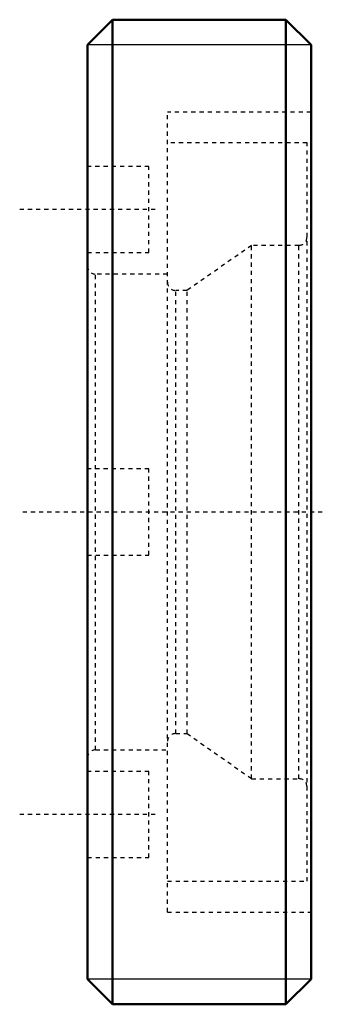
# Model space of a CAD drawing. Header units: millimetres. Extents: x -1.6 to 5.7, y -12 to 12.
import ezdxf

# ---------------------------------------------------------------- set-up
doc = ezdxf.new("R2010")
doc.units = ezdxf.units.MM
doc.linetypes.add('Center', pattern=[1.5, 0.45, -0.5, 0.05, -0.5])
doc.linetypes.add('Dashed', pattern=[2, 1, -1])
for name, color, linetype, lineweight in [('AM_0', 7, 'Continuous', 50), ('AM_5', 3, 'Continuous', 25), ('AM_7', 7, 'Center', 25), ('AM_9', 6, 'Dashed', 25)]:
    doc.layers.add(name, color=color, linetype=linetype, lineweight=lineweight)

msp = doc.modelspace()

# ---------------------------------------------------------------- linework, layer by layer
at = {"layer": 'AM_0', "ltscale": 0.100642}
for p, q in [((0.614, 12), (0, 11.386)), ((4.837, 12), (0.614, 12)), ((0.614, -12), (0.614, 12)), ((5.45, 11.386), (4.837, 12)), ((4.837, -12), (4.837, 12)), ((0, -11.386), (0, 11.386)), ((5.45, -11.386), (5.45, 11.386)), ((0, -11.386), (0.614, -12)), ((4.837, -12), (5.45, -11.386)), ((0.614, -12), (4.837, -12))]:
    msp.add_line(p, q, dxfattribs=at)
at = {"layer": 'AM_5', "ltscale": 0.100642}
for p, q in [((5.45, 11.386), (0, 11.386)), ((5.45, -11.386), (0, -11.386))]:
    msp.add_line(p, q, dxfattribs=at)
at = {"layer": 'AM_7', "ltscale": 0.100642}
for p, q in [((1.65, 7.375), (-1.65, 7.375)), ((5.723, 0), (-1.65, 0)), ((1.65, -7.375), (-1.65, -7.375))]:
    msp.add_line(p, q, dxfattribs=at)
at = {"layer": 'AM_9', "ltscale": 0.100642}
for p, q in [((1.95, -9.75), (1.95, 9.75)), ((5.45, 9.75), (1.95, 9.75)), ((5.35, 9), (1.95, 9)), ((5.35, -9), (5.35, 9)), ((1.5, 8.425), (0, 8.425)), ((1.5, 6.325), (1.5, 8.425)), ((4, 6.5), (2.429, 5.4)), ((5.15, 6.5), (4, 6.5)), ((4, -6.5), (4, 6.5)), ((5.15, -6.5), (5.15, 6.5)), ((0, 6.325), (1.5, 6.325)), ((1.95, 5.8), (0.2, 5.8)), ((0.2, -5.8), (0.2, 5.8)), ((2.429, 5.4), (2.15, 5.4)), ((2.15, -5.4), (2.15, 5.4)), ((2.429, -5.4), (2.429, 5.4)), ((1.5, 1.05), (0, 1.05)), ((1.5, -1.05), (1.5, 1.05)), ((0, -1.05), (1.5, -1.05)), ((2.15, -5.4), (2.429, -5.4)), ((2.429, -5.4), (4, -6.5)), ((0.2, -5.8), (1.95, -5.8)), ((1.5, -6.325), (0, -6.325)), ((1.5, -8.425), (1.5, -6.325)), ((4, -6.5), (5.15, -6.5)), ((0, -8.425), (1.5, -8.425)), ((1.95, -9), (5.35, -9)), ((1.95, -9.75), (5.45, -9.75))]:
    msp.add_line(p, q, dxfattribs=at)
for centre, start, end in [((5.15, 6.7), 270, 0), ((0.2, 6), 180, 270), ((2.15, 5.6), 180, 270), ((2.15, -5.6), 90, 180), ((0.2, -6), 90, 180), ((5.15, -6.7), 360, 90)]:
    msp.add_arc(centre, 0.2, start, end, dxfattribs=at)

doc.saveas('drawing.dxf')
